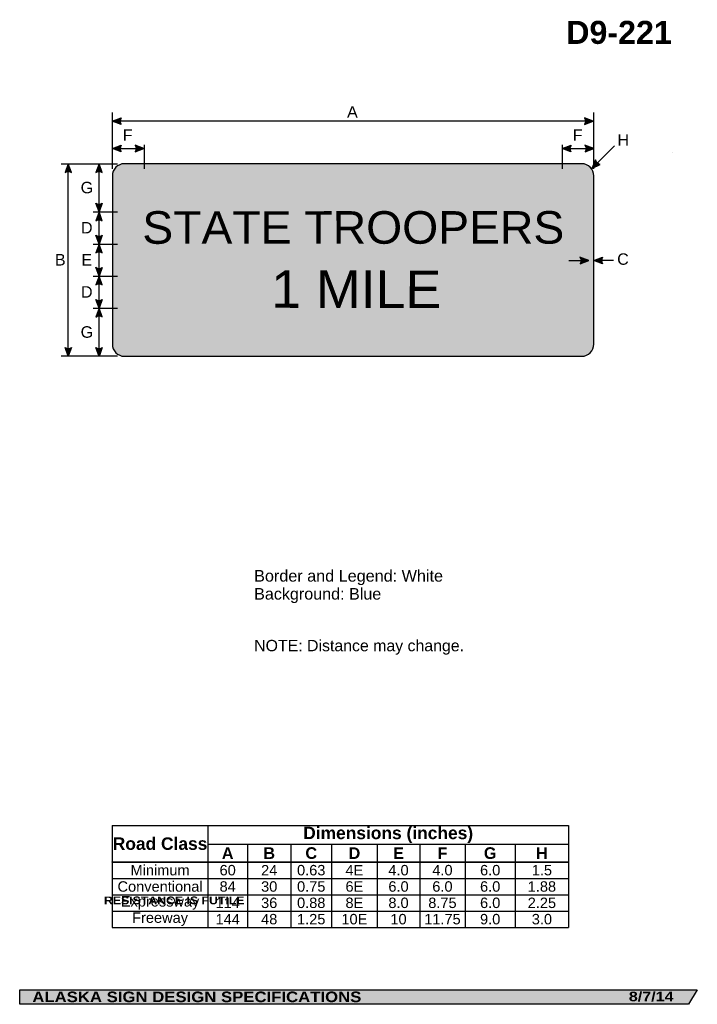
# Model space of a CAD drawing. Header units: feet. Extents: x 7 to 92, y 0 to 123.
import ezdxf
from ezdxf.enums import TextEntityAlignment as Align

# ---------------------------------------------------------------- set-up
doc = ezdxf.new("R2010")
doc.units = ezdxf.units.FT
doc.header["$MEASUREMENT"] = 0
doc.layers.add('Sign', color=7, linetype='Continuous')
doc.styles.add('ARIAL', font='arial.ttf')
doc.styles.add('ARIAL B', font='arialbd.ttf')
doc.styles.add('ARIAL BLACK B', font='ariblk.ttf')
doc.styles.add('ARIAL BLACK BI', font='ariblk.ttf')
doc.styles.add('FHWA SERIES E2000EX', font='txt')

# ---------------------------------------------------------------- blocks, each defined once
blk = doc.blocks.new('*T2')
at = {"color": 0, "linetype": 'ByBlock', "lineweight": -2, "transparency": 16777216}
for p, q in [((0, 0), (56.85377384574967, 0)), ((0, 0), (0, -12.718675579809)), ((11.9071627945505, 0), (11.9071627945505, -4.553775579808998)), ((56.85377384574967, 0), (56.85377384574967, -12.718675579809)), ((11.9071627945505, -2.3558341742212), (56.85377384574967, -2.3558341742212)), ((16.85422311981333, -2.3558341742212), (16.85422311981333, -4.553775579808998)), ((22.25542744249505, -2.3558341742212), (22.25542744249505, -4.553775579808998)), ((27.33004850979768, -2.3558341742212), (27.33004850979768, -4.553775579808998)), ((33.01336038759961, -2.3558341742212), (33.01336038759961, -4.553775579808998)), ((38.32618790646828, -2.3558341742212), (38.32618790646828, -4.553775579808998)), ((43.96297560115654, -2.3558341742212), (43.96297560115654, -4.553775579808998)), ((50.22368657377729, -2.3558341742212), (50.22368657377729, -4.553775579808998)), ((0, -4.553775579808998), (56.85377384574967, -4.553775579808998)), ((0, -4.598775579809), (56.85377384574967, -4.598775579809)), ((11.9071627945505, -4.598775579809), (11.9071627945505, -12.718675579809)), ((16.85422311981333, -4.598775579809), (16.85422311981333, -12.718675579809)), ((22.25542744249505, -4.598775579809), (22.25542744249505, -12.718675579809)), ((27.33004850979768, -4.598775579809), (27.33004850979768, -12.718675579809)), ((33.01336038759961, -4.598775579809), (33.01336038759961, -12.718675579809)), ((38.32618790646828, -4.598775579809), (38.32618790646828, -12.718675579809)), ((43.96297560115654, -4.598775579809), (43.96297560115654, -12.718675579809)), ((50.22368657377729, -4.598775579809), (50.22368657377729, -12.718675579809)), ((0, -6.611875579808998), (56.85377384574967, -6.611875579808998)), ((0, -8.647475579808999), (56.85377384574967, -8.647475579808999)), ((0, -10.683075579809), (56.85377384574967, -10.683075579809)), ((0, -12.718675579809), (56.85377384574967, -12.718675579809))]:
    blk.add_line(p, q, dxfattribs=at)
at = {"color": 18, "transparency": 16777216, "attachment_point": 5}
for s, insert, char_height, width, style in [('Road Class', (5.95358139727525, -2.288137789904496), 1.55, 11.7871627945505, 'ARIAL B'), ('Dimensions (inches)', (34.38046832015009, -1.1779170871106), 1.55, 44.82661105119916, 'ARIAL B'), ('A', (14.38069295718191, -3.466054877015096), 1.45, 4.827060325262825, 'ARIAL B'), ('B', (19.55482528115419, -3.466054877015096), 1.45, 5.281204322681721, 'ARIAL B'), ('C', (24.79273797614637, -3.466054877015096), 1.45, 4.954621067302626, 'ARIAL B'), ('D', (30.17170444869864, -3.466054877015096), 1.45, 5.563311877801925, 'ARIAL B'), ('E', (35.66977414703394, -3.466054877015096), 1.45, 5.19282751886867, 'ARIAL B'), ('F', (41.14458175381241, -3.466054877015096), 1.45, 5.516787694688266, 'ARIAL B'), ('G', (47.0933310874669, -3.466054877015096), 1.45, 6.140710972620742, 'ARIAL B'), ('H', (53.53873020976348, -3.466054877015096), 1.45, 6.510087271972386, 'ARIAL B'), ('Minimum', (5.95358139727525, -5.594075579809), 1.3, 11.7871627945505, 'ARIAL'), ('60', (14.38069295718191, -5.594075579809), 1.3, 4.827060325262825, 'ARIAL'), ('24', (19.55482528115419, -5.594075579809), 1.3, 5.281204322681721, 'ARIAL'), ('0.63', (24.79273797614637, -5.594075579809), 1.3, 4.954621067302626, 'ARIAL'), ('4E', (30.17170444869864, -5.594075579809), 1.3, 5.563311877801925, 'ARIAL'), ('4.0', (35.66977414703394, -5.594075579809), 1.3, 5.19282751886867, 'ARIAL'), ('4.0', (41.14458175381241, -5.594075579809), 1.3, 5.516787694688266, 'ARIAL'), ('6.0', (47.0933310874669, -5.594075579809), 1.3, 6.140710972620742, 'ARIAL'), ('1.5', (53.53873020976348, -5.594075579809), 1.3, 6.510087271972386, 'ARIAL'), ('Conventional', (5.95358139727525, -7.629675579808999), 1.3, 11.7871627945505, 'ARIAL'), ('84', (14.38069295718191, -7.629675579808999), 1.3, 4.827060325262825, 'ARIAL'), ('30', (19.55482528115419, -7.629675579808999), 1.3, 5.281204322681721, 'ARIAL'), ('0.75', (24.79273797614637, -7.629675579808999), 1.3, 4.954621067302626, 'ARIAL'), ('6E', (30.17170444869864, -7.629675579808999), 1.3, 5.563311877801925, 'ARIAL'), ('6.0', (35.66977414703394, -7.629675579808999), 1.3, 5.19282751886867, 'ARIAL'), ('6.0', (41.14458175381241, -7.629675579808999), 1.3, 5.516787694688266, 'ARIAL'), ('6.0', (47.0933310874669, -7.629675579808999), 1.3, 6.140710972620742, 'ARIAL'), ('1.88', (53.53873020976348, -7.629675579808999), 1.3, 6.510087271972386, 'ARIAL'), ('Expressway', (5.95358139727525, -9.665275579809), 1.3, 11.7871627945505, 'ARIAL'), ('114', (14.38069295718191, -9.665275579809), 1.3, 4.827060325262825, 'ARIAL'), ('36', (19.55482528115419, -9.665275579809), 1.3, 5.281204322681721, 'ARIAL'), ('0.88', (24.79273797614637, -9.665275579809), 1.3, 4.954621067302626, 'ARIAL'), ('8E', (30.17170444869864, -9.665275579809), 1.3, 5.563311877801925, 'ARIAL'), ('8.0', (35.66977414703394, -9.665275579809), 1.3, 5.19282751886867, 'ARIAL'), ('8.75', (41.14458175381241, -9.665275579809), 1.3, 5.516787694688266, 'ARIAL'), ('6.0', (47.0933310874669, -9.665275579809), 1.3, 6.140710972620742, 'ARIAL'), ('2.25', (53.53873020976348, -9.665275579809), 1.3, 6.510087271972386, 'ARIAL'), ('Freeway', (5.95358139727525, -11.700875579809), 1.3, 11.7871627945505, 'ARIAL'), ('144', (14.38069295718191, -11.700875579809), 1.3, 4.827060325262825, 'ARIAL'), ('48', (19.55482528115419, -11.700875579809), 1.3, 5.281204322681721, 'ARIAL'), ('1.25', (24.79273797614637, -11.700875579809), 1.3, 4.954621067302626, 'ARIAL'), ('10E', (30.17170444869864, -11.700875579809), 1.3, 5.563311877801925, 'ARIAL'), ('10', (35.66977414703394, -11.700875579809), 1.3, 5.19282751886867, 'ARIAL'), ('11.75', (41.14458175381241, -11.700875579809), 1.3, 5.516787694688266, 'ARIAL'), ('9.0', (47.0933310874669, -11.700875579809), 1.3, 6.140710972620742, 'ARIAL'), ('3.0', (53.53873020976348, -11.700875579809), 1.3, 6.510087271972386, 'ARIAL')]:
    blk.add_mtext(s, dxfattribs=dict(at, insert=insert, char_height=char_height, width=width, style=style))

msp = doc.modelspace()

# ---------------------------------------------------------------- hatches: boundary and pattern name
h = msp.add_hatch(color=256)
h.dxf.hatch_style = 1
edge = h.paths.add_edge_path()
edge.add_line((20.02875858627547, 110.0315810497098), (18.940236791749, 110.4430456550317))
edge.add_line((18.940236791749, 110.4430456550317), (20.03879111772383, 110.8494921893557))
edge.add_arc((20.63572255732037, 110.4331531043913), 0.7277811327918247, 145.1055563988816, 213.4889293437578)
h = msp.add_hatch(color=256)
h.dxf.hatch_style = 1
edge = h.paths.add_edge_path()
edge.add_line((77.78920784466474, 110.0315810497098), (78.87772963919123, 110.4430456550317))
edge.add_line((78.87772963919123, 110.4430456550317), (77.77917531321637, 110.8494921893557))
edge.add_arc((77.18224387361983, 110.4331531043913), 0.7277811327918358, -33.488929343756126, 34.89444360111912, ccw=False)
h = msp.add_hatch(color=256)
h.dxf.hatch_style = 1
edge = h.paths.add_edge_path()
edge.add_line((20.03201389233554, 106.5986253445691), (18.94349209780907, 107.010089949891))
edge.add_line((18.94349209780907, 107.010089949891), (20.0420464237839, 107.416536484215))
edge.add_arc((20.63897786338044, 107.0001973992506), 0.7277811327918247, 145.1055563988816, 213.4889293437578)
h = msp.add_hatch(color=256)
h.dxf.hatch_style = 1
edge = h.paths.add_edge_path()
edge.add_line((21.79051002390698, 106.5986253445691), (22.87903181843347, 107.010089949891))
edge.add_line((22.87903181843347, 107.010089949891), (21.78047749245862, 107.416536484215))
edge.add_arc((21.18354605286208, 107.0001973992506), 0.7277811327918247, -33.48892934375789, 34.89444360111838, ccw=False)
h = msp.add_hatch(color=256)
h.dxf.hatch_style = 1
edge = h.paths.add_edge_path()
edge.add_line((76.09621544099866, 106.5986253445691), (75.00769364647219, 107.010089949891))
edge.add_line((75.00769364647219, 107.010089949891), (76.106247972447, 107.416536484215))
edge.add_arc((76.70317941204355, 107.0001973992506), 0.7277811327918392, 145.1055563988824, 213.4889293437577)
h = msp.add_hatch(color=256)
h.dxf.hatch_style = 1
edge = h.paths.add_edge_path()
edge.add_line((77.85666469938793, 106.5986253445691), (78.94518649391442, 107.010089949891))
edge.add_line((78.94518649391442, 107.010089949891), (77.84663216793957, 107.416536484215))
edge.add_arc((77.24970072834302, 107.0001973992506), 0.7277811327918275, -33.48892934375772, 34.89444360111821, ccw=False)
h = msp.add_hatch(color=256)
h.dxf.hatch_style = 1
edge = h.paths.add_edge_path()
edge.add_line((79.15092940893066, 105.5948972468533), (78.70039839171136, 104.5219552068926))
edge.add_line((78.70039839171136, 104.5219552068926), (79.75127838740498, 105.0393251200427))
edge.add_arc((79.85998128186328, 105.7589424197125), 0.7277811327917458, 193.0266678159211, 261.41004076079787, ccw=False)
h = msp.add_hatch(color=256)
h.dxf.hatch_style = 1
edge = h.paths.add_edge_path()
edge.add_line((13.86690354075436, 104.0240224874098), (13.45652594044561, 105.1129545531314))
edge.add_line((13.45652594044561, 105.1129545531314), (13.04898279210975, 104.0148065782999))
edge.add_arc((13.46472568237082, 103.417459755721), 0.7277811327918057, 56.453865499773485, 124.83723844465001, ccw=False)
h = msp.add_hatch(color=256)
h.dxf.hatch_style = 1
edge = h.paths.add_edge_path()
edge.add_line((17.69505454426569, 104.0253245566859), (17.28467694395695, 105.1142566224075))
edge.add_line((17.28467694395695, 105.1142566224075), (16.87713379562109, 104.016108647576))
edge.add_arc((17.29287668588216, 103.4187618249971), 0.7277811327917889, 56.453865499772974, 124.83723844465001, ccw=False)
h = msp.add_hatch(color=256)
h.dxf.hatch_style = 1
edge = h.paths.add_edge_path()
edge.add_line((17.69505454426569, 100.2059394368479), (17.28467694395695, 99.1170073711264))
edge.add_line((17.28467694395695, 99.1170073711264), (16.87713379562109, 100.2151553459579))
edge.add_arc((17.29287668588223, 100.8125021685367), 0.7277811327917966, 235.1627615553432, 303.5461345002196)
h = msp.add_hatch(color=256)
h.dxf.hatch_style = 1
edge = h.paths.add_edge_path()
edge.add_line((17.69505454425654, 98.0240224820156), (17.28467694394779, 99.11295454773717))
edge.add_line((17.28467694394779, 99.11295454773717), (16.87713379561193, 98.01480657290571))
edge.add_arc((17.29287668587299, 97.41745975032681), 0.7277811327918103, 56.45386549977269, 124.83723844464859, ccw=False)
h = msp.add_hatch(color=256)
h.dxf.hatch_style = 1
edge = h.paths.add_edge_path()
edge.add_line((17.69505454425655, 96.20203312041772), (17.2846769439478, 95.11310105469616))
edge.add_line((17.2846769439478, 95.11310105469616), (16.87713379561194, 96.21124902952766))
edge.add_arc((17.29287668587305, 96.80859585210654), 0.7277811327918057, 235.1627615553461, 303.5461345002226)
h = msp.add_hatch(color=256)
h.dxf.hatch_style = 1
edge = h.paths.add_edge_path()
edge.add_line((17.69505454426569, 94.0227204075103), (17.28467694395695, 95.11165247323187))
edge.add_line((17.28467694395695, 95.11165247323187), (16.87713379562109, 94.01350449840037))
edge.add_arc((17.29287668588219, 93.41615767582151), 0.7277811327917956, 56.45386549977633, 124.83723844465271, ccw=False)
at = {"true_color": 0xffffff}
h = msp.add_hatch(color=7, dxfattribs=at)
h.dxf.hatch_style = 1
edge = h.paths.add_edge_path()
edge.add_line((77.22906045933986, 92.6494733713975), (78.31758225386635, 93.06093797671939))
edge.add_line((78.31758225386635, 93.06093797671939), (77.2190279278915, 93.4673845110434))
edge.add_arc((76.62209648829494, 93.05104542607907), 0.7277811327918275, -33.48892934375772, 34.89444360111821, ccw=False)
h = msp.add_hatch(color=256)
h.dxf.hatch_style = 1
edge = h.paths.add_edge_path()
edge.add_line((80.03370828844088, 92.64949937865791), (78.94518649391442, 93.06096398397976))
edge.add_line((78.94518649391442, 93.06096398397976), (80.04374081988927, 93.46741051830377))
edge.add_arc((80.64067225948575, 93.05107143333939), 0.727781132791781, 145.1055563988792, 213.4889293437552)
h = msp.add_hatch(color=256)
h.dxf.hatch_style = 1
edge = h.paths.add_edge_path()
edge.add_line((17.69505454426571, 92.20073104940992), (17.28467694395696, 91.11179898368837))
edge.add_line((17.28467694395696, 91.11179898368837), (16.8771337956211, 92.20994695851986))
edge.add_arc((17.2928766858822, 92.80729378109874), 0.7277811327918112, 235.1627615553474, 303.5461345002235)
h = msp.add_hatch(color=256)
h.dxf.hatch_style = 1
edge = h.paths.add_edge_path()
edge.add_line((17.69504154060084, 90.02011625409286), (17.28466394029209, 91.10904831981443))
edge.add_line((17.28466394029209, 91.10904831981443), (16.87712079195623, 90.01090034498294))
edge.add_arc((17.29286368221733, 89.41355352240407), 0.7277811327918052, 56.45386549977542, 124.83723844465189, ccw=False)
h = msp.add_hatch(color=256)
h.dxf.hatch_style = 1
edge = h.paths.add_edge_path()
edge.add_line((17.69504154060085, 88.19798038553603), (17.2846639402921, 87.10904831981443))
edge.add_line((17.2846639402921, 87.10904831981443), (16.87712079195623, 88.20719629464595))
edge.add_arc((17.29286368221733, 88.80454311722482), 0.7277811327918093, 235.1627615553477, 303.5461345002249)
h = msp.add_hatch(color=256)
h.dxf.hatch_style = 1
edge = h.paths.add_edge_path()
edge.add_line((17.69504154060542, 86.01881418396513), (17.28466394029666, 87.10774624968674))
edge.add_line((17.28466394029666, 87.10774624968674), (16.87712079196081, 86.00959827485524))
edge.add_arc((17.2928636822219, 85.41225145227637), 0.7277811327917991, 56.45386549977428, 124.8372384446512, ccw=False)
h = msp.add_hatch(color=256)
h.dxf.hatch_style = 1
edge = h.paths.add_edge_path()
edge.add_line((13.86690354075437, 82.2098586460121), (13.45652594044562, 81.12092658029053))
edge.add_line((13.45652594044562, 81.12092658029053), (13.04898279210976, 82.21907455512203))
edge.add_arc((13.46472568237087, 82.8164213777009), 0.7277811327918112, 235.1627615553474, 303.5461345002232)
h = msp.add_hatch(color=256)
h.dxf.hatch_style = 1
edge = h.paths.add_edge_path()
edge.add_line((17.69504154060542, 82.19942906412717), (17.28466394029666, 81.11049699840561))
edge.add_line((17.28466394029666, 81.11049699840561), (16.87712079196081, 82.20864497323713))
edge.add_arc((17.29286368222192, 82.80599179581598), 0.7277811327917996, 235.1627615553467, 303.5461345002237)
at = {"layer": 'Sign', "true_color": 0xffffff}
h = msp.add_hatch(color=7, dxfattribs=at)
edge = h.paths.add_edge_path(flags=0)
edge.add_spline(control_points=[(20.44518649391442, 105.1209265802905), (20.44518649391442, 105.1209265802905), (77.44518649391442, 105.1209265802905), (77.44518649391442, 105.1209265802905), (78.27305903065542, 105.1209265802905), (78.94518649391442, 104.4487991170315), (78.94518649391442, 103.6209265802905), (78.94518649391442, 103.6209265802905), (78.94518649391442, 82.62092658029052), (78.94518649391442, 82.62092658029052), (78.94518649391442, 81.79305404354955), (78.27305903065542, 81.12092658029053), (77.44518649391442, 81.12092658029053), (77.44518649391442, 81.12092658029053), (20.44518649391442, 81.12092658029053), (20.44518649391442, 81.12092658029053), (19.61731395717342, 81.12092658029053), (18.94518649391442, 81.79305404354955), (18.94518649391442, 82.62092658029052), (18.94518649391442, 82.62092658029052), (18.94518649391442, 103.6209265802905), (18.94518649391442, 103.6209265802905), (18.94518649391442, 104.4487991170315), (19.61731395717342, 105.1209265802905), (20.44518649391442, 105.1209265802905)], knot_values=[0, 0, 0, 0, 1, 1, 1, 2, 2, 2, 3, 3, 3, 4, 4, 4, 5, 5, 5, 6, 6, 6, 7, 7, 7, 8, 8, 8, 8], degree=3, periodic=0)
at = {"layer": 'Sign', "true_color": 0x0000dd}
h = msp.add_hatch(color=172, dxfattribs=at)
edge = h.paths.add_edge_path(flags=0)
edge.add_spline(control_points=[(20.67518649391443, 104.4909265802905), (20.67518649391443, 104.4909265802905), (77.2151864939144, 104.4909265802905), (77.2151864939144, 104.4909265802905), (77.82229302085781, 104.4909265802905), (78.31518649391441, 103.9980331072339), (78.31518649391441, 103.3909265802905), (78.31518649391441, 103.3909265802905), (78.31518649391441, 82.85092658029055), (78.31518649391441, 82.85092658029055), (78.31518649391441, 82.24382005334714), (77.82229302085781, 81.75092658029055), (77.2151864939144, 81.75092658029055), (77.2151864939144, 81.75092658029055), (20.67518649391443, 81.75092658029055), (20.67518649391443, 81.75092658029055), (20.06807996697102, 81.75092658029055), (19.57518649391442, 82.24382005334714), (19.57518649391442, 82.85092658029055), (19.57518649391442, 82.85092658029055), (19.57518649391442, 103.3909265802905), (19.57518649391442, 103.3909265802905), (19.57518649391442, 103.9980331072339), (20.06807996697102, 104.4909265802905), (20.67518649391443, 104.4909265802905)], knot_values=[0, 0, 0, 0, 1, 1, 1, 2, 2, 2, 3, 3, 3, 4, 4, 4, 5, 5, 5, 6, 6, 6, 7, 7, 7, 8, 8, 8, 8], degree=3, periodic=0)
at = {"layer": 'Sign', "true_color": 0x000000}
msp.add_hatch(color=18, dxfattribs=at).paths.add_polyline_path([(7.399373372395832, 2.133735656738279), (91.84195454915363, 2.133735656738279), (90.75006357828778, 0.3343149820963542), (7.402168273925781, 0.3343149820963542)], flags=0)

# ---------------------------------------------------------------- linework, layer by layer
for p, q in [((18.93753143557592, 22.64239282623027), (75.79130528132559, 22.64239282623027)), ((18.93753143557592, 18.09422428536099), (75.79130528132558, 18.09422428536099)), ((18.93753143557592, 18.03608556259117), (18.93753143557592, 18.09422428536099)), ((18.93753143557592, 18.03608556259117), (75.79130528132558, 18.03608556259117))]:
    msp.add_line(p, q)
for points in [[(20.02875858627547, 110.0315810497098), (18.940236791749, 110.4430456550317), (20.03879111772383, 110.8494921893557, 0.307560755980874), (20.02875858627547, 110.0315810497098, 4.141293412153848)], [(77.78920784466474, 110.0315810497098), (78.87772963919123, 110.4430456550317), (77.77917531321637, 110.8494921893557, -0.307560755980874), (77.78920784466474, 110.0315810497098, -4.141293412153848)], [(20.03201389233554, 106.5986253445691), (18.94349209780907, 107.010089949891), (20.0420464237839, 107.416536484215, 0.307560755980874), (20.03201389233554, 106.5986253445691, 4.141293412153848)], [(21.79051002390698, 106.5986253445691), (22.87903181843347, 107.010089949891), (21.78047749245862, 107.416536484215, -0.307560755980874), (21.79051002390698, 106.5986253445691, -4.141293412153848)], [(76.09621544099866, 106.5986253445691), (75.00769364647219, 107.010089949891), (76.106247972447, 107.416536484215, 0.307560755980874), (76.09621544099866, 106.5986253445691, 4.141293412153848)], [(77.85666469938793, 106.5986253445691), (78.94518649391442, 107.010089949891), (77.84663216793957, 107.416536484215, -0.307560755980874), (77.85666469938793, 106.5986253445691, -4.141293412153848)], [(79.15092940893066, 105.5948972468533), (78.70039839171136, 104.5219552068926), (79.75127838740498, 105.0393251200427, -0.307560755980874), (79.15092940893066, 105.5948972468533, -4.141293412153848)], [(13.86690354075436, 104.0240224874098), (13.45652594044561, 105.1129545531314), (13.04898279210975, 104.0148065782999, -0.307560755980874), (13.86690354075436, 104.0240224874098, -4.141293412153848)], [(17.69505454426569, 104.0253245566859), (17.28467694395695, 105.1142566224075), (16.87713379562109, 104.016108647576, -0.307560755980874), (17.69505454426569, 104.0253245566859, -4.141293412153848)], [(17.69505454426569, 100.2059394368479), (17.28467694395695, 99.1170073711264), (16.87713379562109, 100.2151553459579, 0.307560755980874), (17.69505454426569, 100.2059394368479, 4.141293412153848)], [(17.69505454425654, 98.0240224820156), (17.28467694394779, 99.11295454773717), (16.87713379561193, 98.01480657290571, -0.307560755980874), (17.69505454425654, 98.0240224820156, -4.141293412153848)], [(17.69505454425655, 96.20203312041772), (17.2846769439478, 95.11310105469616), (16.87713379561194, 96.21124902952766, 0.307560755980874), (17.69505454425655, 96.20203312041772, 4.141293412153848)], [(17.69505454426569, 94.0227204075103), (17.28467694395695, 95.11165247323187), (16.87713379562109, 94.01350449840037, -0.307560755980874), (17.69505454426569, 94.0227204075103, -4.141293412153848)], [(80.03370828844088, 92.64949937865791), (78.94518649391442, 93.06096398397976), (80.04374081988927, 93.46741051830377, 0.307560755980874), (80.03370828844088, 92.64949937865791, 4.141293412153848)], [(17.69505454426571, 92.20073104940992), (17.28467694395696, 91.11179898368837), (16.8771337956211, 92.20994695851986, 0.307560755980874), (17.69505454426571, 92.20073104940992, 4.141293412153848)], [(17.69504154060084, 90.02011625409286), (17.28466394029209, 91.10904831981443), (16.87712079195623, 90.01090034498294, -0.307560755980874), (17.69504154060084, 90.02011625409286, -4.141293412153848)], [(17.69504154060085, 88.19798038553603), (17.2846639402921, 87.10904831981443), (16.87712079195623, 88.20719629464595, 0.307560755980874), (17.69504154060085, 88.19798038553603, 4.141293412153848)], [(17.69504154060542, 86.01881418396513), (17.28466394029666, 87.10774624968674), (16.87712079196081, 86.00959827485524, -0.307560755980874), (17.69504154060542, 86.01881418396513, -4.141293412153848)], [(13.86690354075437, 82.2098586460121), (13.45652594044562, 81.12092658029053), (13.04898279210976, 82.21907455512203, 0.307560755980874), (13.86690354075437, 82.2098586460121, 4.141293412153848)], [(17.69504154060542, 82.19942906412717), (17.28466394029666, 81.11049699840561), (16.87712079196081, 82.20864497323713, 0.307560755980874), (17.69504154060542, 82.19942906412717, 4.141293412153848)]]:
    msp.add_lwpolyline(points, format="xyb")
at = {"color": 7, "true_color": 0xffffff}
msp.add_lwpolyline([(77.22906045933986, 92.6494733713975), (78.31758225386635, 93.06093797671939), (77.2190279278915, 93.4673845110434, -0.307560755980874), (77.22906045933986, 92.6494733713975, -4.141293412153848)], format="xyb", dxfattribs=at)
at = {"layer": 'Sign', "color": 18, "lineweight": -3, "true_color": 0x000000}
for p, q in [((18.94518649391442, 104.4879545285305), (18.94518649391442, 111.4879545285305)), ((78.94518649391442, 104.4879675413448), (78.94518649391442, 111.4879675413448)), ((78.940236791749, 110.4430456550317), (18.940236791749, 110.4430456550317)), ((18.94349209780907, 107.010089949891), (22.94349209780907, 107.010089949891)), ((22.94153897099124, 104.4905717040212), (22.94153897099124, 107.4905717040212)), ((75.00273679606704, 107.4905717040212), (75.00273679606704, 104.4905717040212)), ((75.00769364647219, 107.010089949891), (79.00769364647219, 107.010089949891)), ((78.70039839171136, 104.5219552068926), (81.52882551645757, 107.3503823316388)), ((12.5789347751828, 105.1209265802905), (19.5789347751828, 105.1209265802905)), ((13.45652594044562, 81.1129545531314), (13.45652594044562, 105.1129545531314)), ((17.28467694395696, 99.1142566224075), (17.28467694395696, 105.1142566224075)), ((16.57539841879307, 99.11570520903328), (19.57539841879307, 99.11570520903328)), ((17.2846769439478, 95.11295454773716), (17.2846769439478, 99.11295454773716)), ((16.57539841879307, 95.11310105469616), (19.57539841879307, 95.11310105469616)), ((17.28467694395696, 91.11165247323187), (17.28467694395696, 95.11165247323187)), ((81.3878948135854, 93.06096398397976), (78.8878948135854, 93.06096398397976)), ((16.57539841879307, 91.11179898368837), (19.57539841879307, 91.11179898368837)), ((17.2846639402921, 87.10904831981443), (17.2846639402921, 91.10904831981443)), ((16.57539841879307, 87.10789274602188), (19.57539841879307, 87.10789274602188)), ((17.28466394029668, 81.10774624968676), (17.28466394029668, 87.10774624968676)), ((19.5789347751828, 81.12092658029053), (12.5789347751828, 81.12092658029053))]:
    msp.add_line(p, q, dxfattribs=at)
at = {"layer": 'Sign'}
msp.add_line((88.75098419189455, 106.5637715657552), (88.75098419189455, 106.5637715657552), dxfattribs=at)
at = {"layer": 'Sign', "color": 250, "lineweight": -3, "true_color": 0x1f1a17}
msp.add_line((88.75098419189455, 106.5637715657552), (88.75098419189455, 106.5637715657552), dxfattribs=at)
at = {"layer": 'Sign', "color": 7, "lineweight": -3, "true_color": 0xffffff}
msp.add_line((75.81758225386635, 93.06093797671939), (78.31758225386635, 93.06093797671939), dxfattribs=at)
at = {"layer": 'Sign', "color": 250, "lineweight": -3, "true_color": 0x1f1a17}
msp.add_lwpolyline([(7.399373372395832, 2.133735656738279), (91.84195454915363, 2.133735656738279), (90.75006357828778, 0.3343149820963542), (7.402168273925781, 0.3343149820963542)], close=True, dxfattribs=at)
at = {"layer": 'Sign', "color": 18, "lineweight": -3, "true_color": 0x000000}
msp.add_open_spline([(20.44518649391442, 105.1209265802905), (20.44518649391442, 105.1209265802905), (77.44518649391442, 105.1209265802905), (77.44518649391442, 105.1209265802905), (78.27305903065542, 105.1209265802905), (78.94518649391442, 104.4487991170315), (78.94518649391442, 103.6209265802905), (78.94518649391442, 103.6209265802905), (78.94518649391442, 82.62092658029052), (78.94518649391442, 82.62092658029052), (78.94518649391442, 81.79305404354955), (78.27305903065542, 81.12092658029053), (77.44518649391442, 81.12092658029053), (77.44518649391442, 81.12092658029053), (20.44518649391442, 81.12092658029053), (20.44518649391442, 81.12092658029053), (19.61731395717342, 81.12092658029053), (18.94518649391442, 81.79305404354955), (18.94518649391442, 82.62092658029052), (18.94518649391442, 82.62092658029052), (18.94518649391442, 103.6209265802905), (18.94518649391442, 103.6209265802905), (18.94518649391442, 104.4487991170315), (19.61731395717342, 105.1209265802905), (20.44518649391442, 105.1209265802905)], degree=3, knots=[0, 0, 0, 0, 1, 1, 1, 2, 2, 2, 3, 3, 3, 4, 4, 4, 5, 5, 5, 6, 6, 6, 7, 7, 7, 8, 8, 8, 8], dxfattribs=at)

# ---------------------------------------------------------------- block references
msp.add_blockref('*T2', (18.93753143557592, 22.64239282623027))

# ---------------------------------------------------------------- texts
at = {"layer": 'Sign', "color": 18, "true_color": 0x000000}
for s, height, style, p, p2 in [('D9-221', 2.872198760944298, 'ARIAL B', (75.5073425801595, 120.0619493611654), (88.66734195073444, 120.0619493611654)), ('A', 1.434945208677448, 'ARIAL', (48.19113522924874, 110.8573718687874), (49.53113522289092, 110.8573718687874)), ('F', 1.429672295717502, 'ARIAL', (20.2501587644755, 107.9823718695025), (21.47015879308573, 107.9823718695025)), ('F', 1.429672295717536, 'ARIAL', (76.31436031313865, 107.9823718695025), (77.53436034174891, 107.9823718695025)), ('H', 1.427342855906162, 'ARIAL', (81.88789839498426, 107.3782052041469), (83.32789845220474, 107.3782052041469)), ('G', 1.435630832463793, 'ARIAL', (14.99206508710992, 101.4342566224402), (16.55206502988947, 101.4342566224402)), ('D', 1.427342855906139, 'ARIAL', (15.04206508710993, 96.43295454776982), (16.48206514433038, 96.43295454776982)), ('B', 1.438096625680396, 'ARIAL', (11.783731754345, 92.43295455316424), (13.12373174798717, 92.43295455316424)), ('E', 1.438096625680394, 'ARIAL', (15.08373175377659, 92.43165247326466), (16.42373174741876, 92.43165247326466)), ('C', 1.427342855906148, 'ARIAL', (81.85664839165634, 92.5240385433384), (83.2966484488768, 92.5240385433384)), ('D', 1.427342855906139, 'ARIAL', (15.04206508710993, 88.42904831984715), (16.48206514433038, 88.42904831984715)), ('G', 1.435630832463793, 'ARIAL', (14.99206508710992, 83.42774624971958), (16.55206502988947, 83.42774624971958)), ('Border and Legend: White', 1.443374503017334, 'ARIAL', (36.61518859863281, 53.02887959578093), (60.15518927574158, 53.02887959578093)), ('Background: Blue', 1.436348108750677, 'ARIAL', (36.61518859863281, 50.78887959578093), (52.45518851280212, 50.78887959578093)), ('NOTE: Distance may change.', 1.415443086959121, 'ARIAL', (36.61518859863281, 44.34716048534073), (62.77095478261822, 44.34716048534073))]:
    msp.add_text(s, height=height, dxfattribs=dict(at, style=style)).set_placement(p, p2, align=Align.ALIGNED)
at = {"layer": 'Sign', "color": 7, "true_color": 0xffffff, "style": 'FHWA SERIES E2000EX'}
for s, height, rotation, p, p2 in [('STATE TROOPERS', 4.062349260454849, 0.0113493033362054, (22.67956507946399, 95.14170524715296), (75.26701949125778, 95.15212191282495)), ('1 MILE', 4.677094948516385, 359.8873604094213, (38.73164840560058, 87.16253858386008), (59.92598211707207, 87.12087191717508))]:
    msp.add_text(s, height=height, rotation=rotation, dxfattribs=at).set_placement(p, p2, align=Align.ALIGNED)
at = {"layer": 'Sign', "color": 7, "true_color": 0xffffff}
for s, height, style, p, p2 in [('RESISTANCE IS FUTILE', 0.9680436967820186, 'ARIAL BLACK B', (17.90339152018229, 12.80303554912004), (35.41005897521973, 12.80303554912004)), ('ALASKA SIGN DESIGN SPECIFICATIONS', 1.322580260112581, 'ARIAL BLACK BI', (8.970644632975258, 0.6014823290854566), (49.97604571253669, 0.6014823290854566)), ('8/7/14', 1.187938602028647, 'ARIAL BLACK BI', (83.30778503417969, 0.7176693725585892), (88.88445178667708, 0.7176693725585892))]:
    msp.add_text(s, height=height, dxfattribs=dict(at, style=style)).set_placement(p, p2, align=Align.ALIGNED)

doc.saveas('drawing.dxf')
